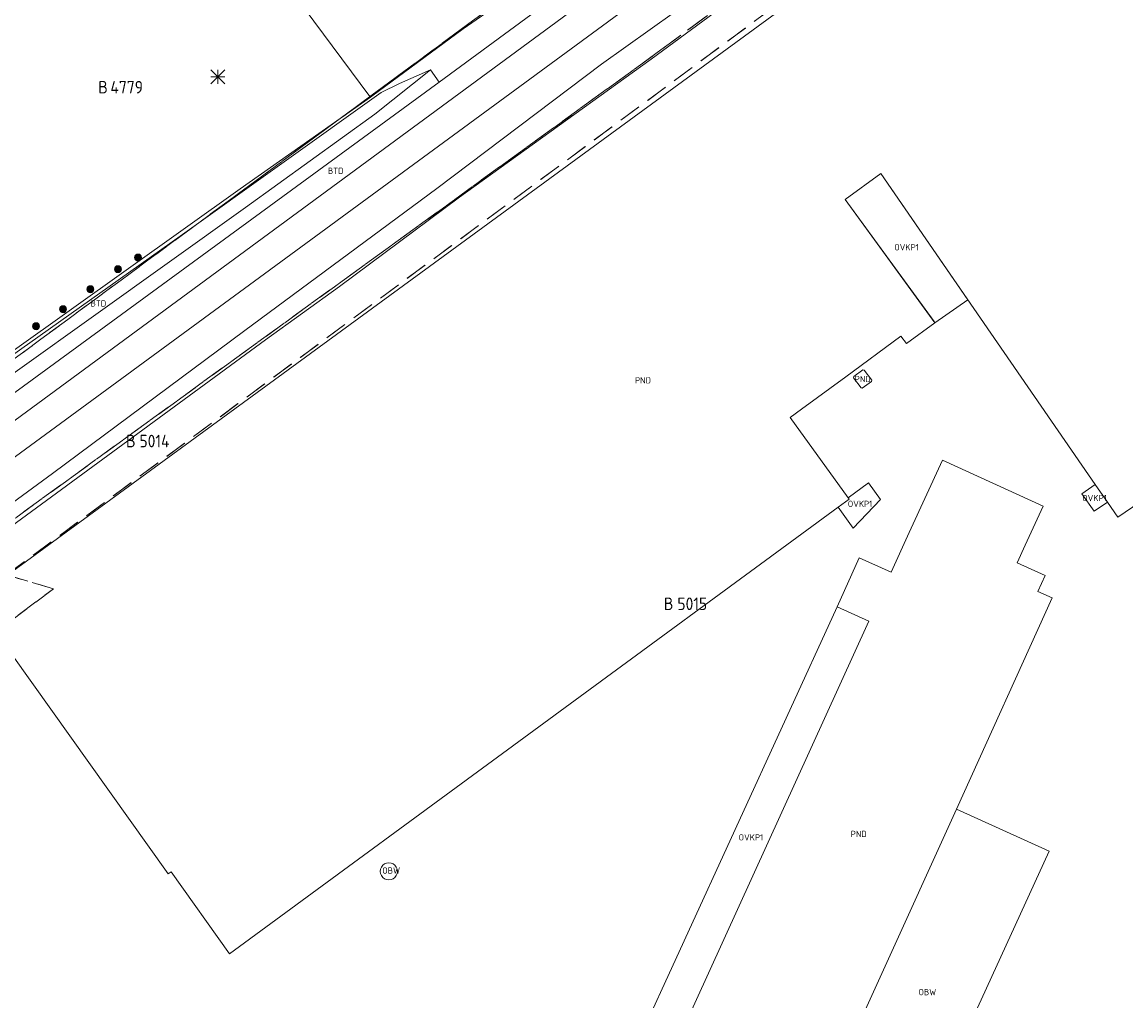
# Model space of a CAD drawing. Header units: metres. Extents: x 207644 to 210135, y 370459 to 373417.
# Tile 230 of 256: x 207988 to 208147, y 372644 to 372784. Entities that reach past the tile are written whole.
import ezdxf
from ezdxf.enums import TextEntityAlignment as Align

# ---------------------------------------------------------------- set-up
doc = ezdxf.new("R2010")
doc.units = ezdxf.units.M
doc.linetypes.add('HIDDEN2', pattern=[4.7625, 3.175, -1.5875])
for name, color, linetype in [('BTD', 7, 'Continuous'), ('GB', 1, 'Continuous'), ('GB07', 1, 'Continuous'), ('GB11', 1, 'Continuous'), ('KAD_perceelnummer', 212, 'Continuous'), ('KAD_sectie', 212, 'Continuous'), ('KAD_Vastgesteld_Perceel', 212, 'Continuous'), ('OBW', 7, 'Continuous'), ('OVKP1', 7, 'Continuous'), ('PND', 7, 'Continuous')]:
    doc.layers.add(name, color=color, linetype=linetype)
for name, color, linetype, lineweight in [('GKL', 52, 'Continuous', 25), ('GMV', 7, 'Continuous', 25), ('GP1', 7, 'Continuous', 30), ('LSPR', 7, 'Continuous', 25), ('Q21_lantaarnpaal', 1, 'Continuous', 0), ('Q26_boom', 72, 'Continuous', 0)]:
    doc.layers.add(name, color=color, linetype=linetype, lineweight=lineweight)
doc.styles.add('ISO', font='isocpeur.ttf', dxfattribs={"height": 1})
doc.styles.add('ISOCP', font='ISOCP.shx', dxfattribs={"height": 1.8})

# ---------------------------------------------------------------- blocks, each defined once
blk = doc.blocks.new('ACMAP_ANN_TEMPLATE_Vastgesteld_Perceelnummer')
at = {"layer": 'KAD_perceelnummer', "style": 'ISOCP'}
blk.add_attdef('Perceelnummer', text='', height=1.8, dxfattribs=at).set_placement((0, 0), align=Align.MIDDLE)
at = {"layer": 'KAD_sectie', "style": 'ISOCP'}
blk.add_attdef('sectie', text='', height=1.8, dxfattribs=at).set_placement((-2.7, 0), align=Align.MIDDLE_RIGHT)
blk = doc.blocks.new('Q21')
for p, q in [((-1, 1), (0, 0)), ((-1, 0), (0, 0)), ((-1, -1), (0, 0)), ((0, 1), (0, 0)), ((0, 0), (1, 1)), ((0, 0), (1, 0)), ((0, 0), (0, -1)), ((0, 0), (1, -1))]:
    blk.add_line(p, q)
blk = doc.blocks.new('Q26')
blk.add_hatch(color=256).paths.add_polyline_path([(-0.45, -0.01, 1), (0.55, -0.01, 1)])
blk.add_circle((0.05, -0.01), 0.5)

msp = doc.modelspace()

# ---------------------------------------------------------------- linework, layer by layer
at = {"layer": 'GB', "color": 253, "linetype": 'Continuous', "lineweight": 13}
for points in [[(208116.116, 372799.97), (207981.364, 372701.437)], [(208111.475, 372762.584), (208123.877, 372744.601)], [(208119.115, 372741.357), (208106.371, 372758.87)], [(208123.877, 372744.601), (208142.222, 372718)], [(208115.14, 372738.195), (208119.233, 372741.195)], [(208119.233, 372741.195), (208119.115, 372741.357)], [(208106.442, 372733.441), (208114.367, 372739.268)], [(208114.367, 372739.268), (208115.14, 372738.195)], [(208108.919, 372734.417), (208107.621, 372733.473)], [(208109.088, 372734.401), (208108.919, 372734.417)], [(208110.175, 372732.942), (208109.088, 372734.401)], [(208107.621, 372733.473), (208107.581, 372733.303)], [(208107.581, 372733.303), (208108.668, 372731.851)], [(208108.821, 372731.817), (208110.128, 372732.779)], [(208110.128, 372732.779), (208110.175, 372732.942)], [(208108.668, 372731.851), (208108.821, 372731.817)], [(208098.467, 372727.608), (208100.128, 372728.809)], [(208106.779, 372716.113), (208098.467, 372727.608)], [(208142.222, 372718), (208143.958, 372715.482)], [(208105.348, 372714.734), (208106.934, 372715.898)], [(208106.934, 372715.898), (208106.779, 372716.113)], [(208143.958, 372715.482), (208145.45, 372713.319)], [(208018.142, 372650.737), (208105.348, 372714.734)], [(208115.526, 372711.121), (208112.957, 372705.442)], [(208131.027, 372706.779), (208132.173, 372709.291)], [(208108.396, 372707.495), (208105.201, 372700.477)], [(208112.957, 372705.442), (208108.396, 372707.495)], [(208135.022, 372704.957), (208131.027, 372706.779)], [(208133.984, 372702.682), (208135.022, 372704.957)], [(208136.05, 372701.74), (208133.984, 372702.682)], [(207981.364, 372701.437), (208009.35, 372662.215)], [(208122.324, 372671.489), (208136.05, 372701.74)], [(208105.201, 372700.477), (208109.751, 372698.405)], [(208109.751, 372698.405), (208080.666, 372634.536)], [(208009.35, 372662.215), (208009.757, 372662.505)], [(208009.757, 372662.505), (208018.142, 372650.737)]]:
    msp.add_lwpolyline(points, dxfattribs=at)
at = {"layer": 'GB07', "color": 253, "linetype": 'Continuous', "lineweight": 13}
msp.add_lwpolyline([(208101.181, 372624.893), (208122.324, 372671.489)], dxfattribs=at)
at = {"layer": 'GB11', "color": 253, "linetype": 'Continuous', "lineweight": 13}
for points in [[(208106.371, 372758.87), (208111.475, 372762.584)], [(208100.128, 372728.809), (208106.442, 372733.441)], [(208145.45, 372713.319), (208164.667, 372726.432)], [(208120.297, 372721.469), (208115.526, 372711.121)], [(208134.732, 372714.888), (208120.297, 372721.469)], [(208132.173, 372709.291), (208134.732, 372714.888)]]:
    msp.add_lwpolyline(points, dxfattribs=at)
at = {"layer": 'GKL', "color": 253, "linetype": 'Continuous', "lineweight": 13}
for points in [[(208142.876, 372842.032), (208103.993, 372813.568), (208089.835, 372802.59), (207979.032, 372721.115), (207925.429, 372682.019)], [(208046.961, 372777.43), (208042.518, 372775.473), (208039.849, 372774.161), (208011.076, 372753.573), (207956.428, 372714.865), (207955.247, 372715.182)]]:
    msp.add_lwpolyline(points, dxfattribs=at)
at = {"layer": 'GMV', "color": 253, "linetype": 'Continuous', "lineweight": 13}
for points in [[(207880.9, 372638.448), (207912.87, 372661.906), (207939.037, 372680.711), (207962.98, 372697.797), (207992.761, 372719.578), (208020.329, 372740.095), (208047.836, 372760.438), (208071.465, 372778.246), (208092.366, 372793.177), (208112.456, 372808.426), (208130.54, 372822.437), (208155.88, 372841.363)], [(208048.158, 372775.679), (208076.08, 372796.207), (208103.589, 372815.948), (208119.113, 372826.957), (208131.738, 372835.366), (208142.876, 372842.032)], [(208130.205, 372816.969), (208078.579, 372778.976)], [(208038.257, 372773.629), (208012.773, 372807.924)], [(208051.608, 372783.296), (208073.455, 372798.427)], [(208038.54, 372773.671), (208051.608, 372783.296)], [(208078.579, 372778.976), (208051.099, 372759.181)], [(208046.961, 372777.43), (208038.982, 372771.08), (208020.41, 372757.71), (207966.26, 372719.027), (207955.556, 372711.517), (207951.711, 372712.768)], [(208048.158, 372775.679), (208046.961, 372777.43)], [(207923.832, 372683.464), (207941.481, 372696.549), (207953.753, 372705.778), (207969.358, 372718.069), (208048.158, 372775.679)], [(208038.334, 372773.526), (208019.674, 372760.361)], [(208038.334, 372773.526), (208038.257, 372773.629)], [(208038.334, 372773.526), (208038.54, 372773.671)], [(208019.674, 372760.361), (207979.097, 372731.461)], [(208051.099, 372759.181), (208033.877, 372746.359)], [(208033.877, 372746.359), (208023.304, 372738.737)], [(208023.304, 372738.737), (207978.069, 372705.568)], [(208135.585, 372665.472), (208122.324, 372671.489)], [(208114.305, 372618.884), (208135.585, 372665.472)]]:
    msp.add_lwpolyline(points, dxfattribs=at)
for points in [[(208040.974, 372663.797, 1.0004064), (208040.974, 372661.336)], [(208040.974, 372663.797, -1.0004064), (208040.974, 372661.336)]]:
    msp.add_lwpolyline(points, format="xyb", dxfattribs=at)
at = {"layer": 'GP1', "color": 253, "linetype": 'Continuous', "lineweight": 13}
for points in [[(208123.972, 372744.463), (208111.475, 372762.584)], [(208119.233, 372741.195), (208106.371, 372758.87)], [(208119.233, 372741.195), (208123.972, 372744.463)], [(208109.722, 372718.241), (208111.444, 372715.859), (208107.53, 372711.761), (208105.348, 372714.734)], [(208109.722, 372718.241), (208106.779, 372716.113)], [(208142.222, 372718), (208140.308, 372716.681), (208142.045, 372714.163), (208143.958, 372715.482)], [(208105.201, 372700.477), (208075.976, 372636.671)]]:
    msp.add_lwpolyline(points, dxfattribs=at)
at = {"layer": 'KAD_Vastgesteld_Perceel', "color": 253, "linetype": 'HIDDEN2', "lineweight": 13}
for points in [[(207864.49, 372643.253), (207895.014, 372666.1), (207919.009, 372684.019), (207921.328, 372685.796), (207928.946, 372691.562), (207955.178, 372711.007), (207959.101, 372713.838), (207957.887, 372714.324), (208077.993, 372802.903), (208104.154, 372822.186), (208125.826, 372838.163), (208127.53, 372836.274), (208140.226, 372845.65), (208141.521, 372843.886), (208163.118, 372859.759)], [(208163.11, 372841.982), (208079.97, 372780.277), (207972.063, 372702.047), (207864.312, 372623.272)], [(208158.569, 372584.377), (208104.73, 372612.429), (208089.014, 372621.062), (208088.698, 372620.37), (208078.861, 372624.875), (208071.769, 372628.123), (208072.174, 372629.01), (208049.939, 372635.931), (208032.459, 372640.197), (208029.194, 372631.336), (207973.747, 372628.99), (207935.849, 372636.678), (207935.961, 372637.672), (207930.532, 372646.474), (207920.556, 372643.702), (207919.766, 372646.61), (207919.517, 372647.531), (207992.893, 372703.075), (207986.161, 372705.036), (208138.045, 372817.437), (208138.448, 372816.822), (208146.888, 372804.644)]]:
    msp.add_lwpolyline(points, dxfattribs=at)
for points in [[(207898.531, 372631.645), (207895.427, 372629.296), (207898.161, 372626), (207893.471, 372622.346), (207873.111, 372606.483), (207873.261, 372606.952), (207874.316, 372610.243), (207866.332, 372620.116), (207863.963, 372623.015), (207864.312, 372623.272), (207972.063, 372702.047), (208079.97, 372780.277), (208163.11, 372841.982), (208164.171, 372834.034), (208142.196, 372819.33), (208141.64, 372820.161), (208138.045, 372817.437), (207986.161, 372705.036), (207992.893, 372703.075), (207919.517, 372647.531), (207898.531, 372631.645)], [(207914.182, 372734.19), (208051.493, 372840.693), (208076.395, 372805.187), (208077.993, 372802.903), (207957.887, 372714.324), (207959.101, 372713.838), (207955.178, 372711.007), (207913.935, 372728.155), (207895.038, 372709.191), (207892.679, 372711.323), (207892.447, 372711.532), (207912.945, 372732.901), (207914.182, 372734.19)]]:
    msp.add_lwpolyline(points, close=True, dxfattribs=at)
at = {"layer": 'LSPR', "color": 253, "linetype": 'Continuous', "lineweight": 13}
msp.add_lwpolyline([(207787.774, 372575.555), (208067.088, 372780.429), (208160.713, 372849.224), (208197.855, 372876.395), (208305.025, 372955.147), (208494.96, 373094.509), (208793.478, 373313.837)], dxfattribs=at)

# ---------------------------------------------------------------- block references
at = {"layer": 'KAD_Vastgesteld_Perceel', "color": 253, "linetype": 'HIDDEN2', "lineweight": 13}
ref = msp.add_blockref('ACMAP_ANN_TEMPLATE_Vastgesteld_Perceelnummer', (208003.401, 372774.942), dxfattribs=at)
ref.add_attrib('Perceelnummer', '4779', dxfattribs={"layer": 'KAD_perceelnummer', "lineweight": 13, "height": 1.8, "style": 'ISOCP'}).set_placement((208003.401, 372774.942), align=Align.MIDDLE)
ref.add_attrib('sectie', 'B', dxfattribs={"layer": 'KAD_sectie', "lineweight": 13, "height": 1.8, "style": 'ISOCP'}).set_placement((208000.701, 372774.942), align=Align.MIDDLE_RIGHT)
ref = msp.add_blockref('ACMAP_ANN_TEMPLATE_Vastgesteld_Perceelnummer', (208007.383, 372724.233), dxfattribs=at)
ref.add_attrib('Perceelnummer', '5014', dxfattribs={"layer": 'KAD_perceelnummer', "lineweight": 13, "height": 1.8, "style": 'ISOCP'}).set_placement((208007.383, 372724.233), align=Align.MIDDLE)
ref.add_attrib('sectie', 'B', dxfattribs={"layer": 'KAD_sectie', "lineweight": 13, "height": 1.8, "style": 'ISOCP'}).set_placement((208004.683, 372724.233), align=Align.MIDDLE_RIGHT)
ref = msp.add_blockref('ACMAP_ANN_TEMPLATE_Vastgesteld_Perceelnummer', (208084.459, 372700.907), dxfattribs=at)
ref.add_attrib('Perceelnummer', '5015', dxfattribs={"layer": 'KAD_perceelnummer', "lineweight": 13, "height": 1.8, "style": 'ISOCP'}).set_placement((208084.459, 372700.907), align=Align.MIDDLE)
ref.add_attrib('sectie', 'B', dxfattribs={"layer": 'KAD_sectie', "lineweight": 13, "height": 1.8, "style": 'ISOCP'}).set_placement((208081.759, 372700.907), align=Align.MIDDLE_RIGHT)
at = {"layer": 'Q21_lantaarnpaal', "color": 253}
msp.add_blockref('Q21', (208016.471, 372776.413), dxfattribs=at)
at = {"layer": 'Q26_boom', "color": 253}
for p in [(208004.973, 372750.545), (208002.087, 372748.874), (207998.147, 372746.004), (207994.223, 372743.135), (207990.361, 372740.702)]:
    msp.add_blockref('Q26', p, dxfattribs=at)

# ---------------------------------------------------------------- texts
at = {"layer": 'BTD', "color": 253, "linetype": 'Continuous', "lineweight": 13, "style": 'ISO'}
for p in [(208033.354, 372762.958), (207999.336, 372743.956)]:
    msp.add_text('BTD', height=0.9, dxfattribs=at).set_placement(p, align=Align.MIDDLE_CENTER)
at = {"layer": 'OBW', "color": 253, "linetype": 'Continuous', "lineweight": 13, "style": 'ISO'}
for p in [(208041.303, 372662.68), (208118.148, 372645.26)]:
    msp.add_text('OBW', height=0.9, dxfattribs=at).set_placement(p, align=Align.MIDDLE_CENTER)
at = {"layer": 'OVKP1', "color": 253, "linetype": 'Continuous', "lineweight": 13, "style": 'ISO'}
for p in [(208115.172, 372752), (208142.112, 372716.064), (208108.507, 372715.23), (208092.864, 372667.432)]:
    msp.add_text('OVKP1', height=0.9, dxfattribs=at).set_placement(p, align=Align.MIDDLE_CENTER)
at = {"layer": 'PND', "color": 253, "linetype": 'Continuous', "lineweight": 13, "style": 'ISO'}
for p in [(208077.385, 372732.931), (208108.878, 372733.123), (208108.311, 372667.925)]:
    msp.add_text('PND', height=0.9, dxfattribs=at).set_placement(p, align=Align.MIDDLE_CENTER)

doc.saveas('drawing.dxf')
